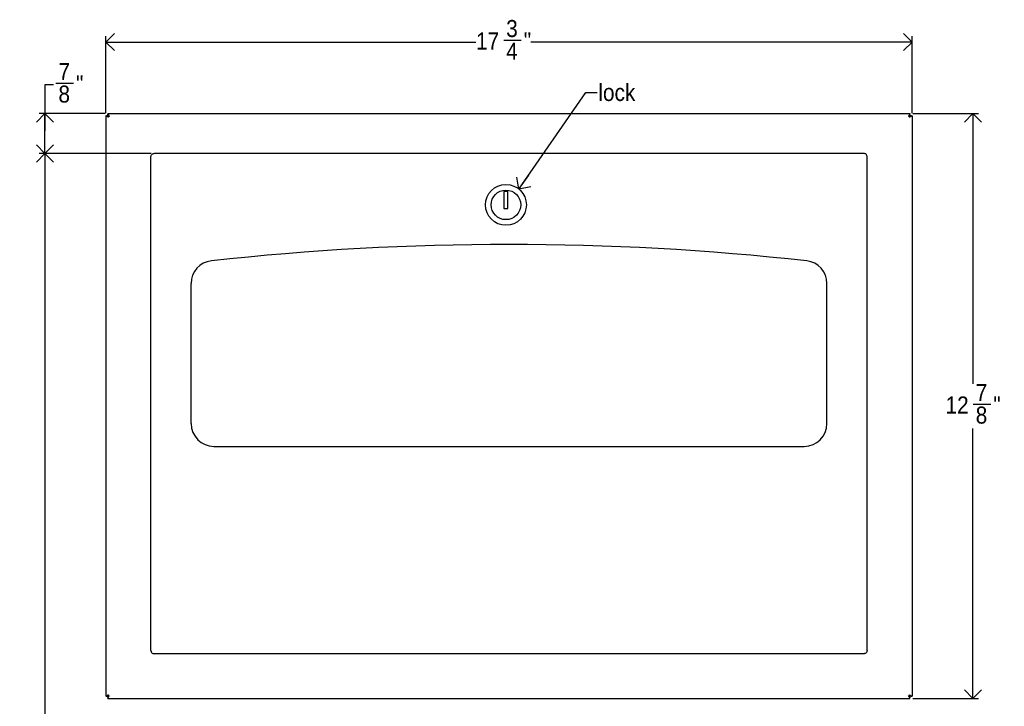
# Model space of a CAD drawing. Header units: inches. Extents: x -10.1 to 59.8, y 0.2 to 49.8.
# Tile 3 of 11: x 1.6 to 23.2, y 11.3 to 26.4. Entities that reach past the tile are written whole.
import ezdxf

# ---------------------------------------------------------------- set-up
doc = ezdxf.new("R2010")
doc.units = ezdxf.units.IN
doc.header["$MEASUREMENT"] = 0
doc.linetypes.add('SLD-Solid', pattern=[0])
doc.layers.add('DIMS', color=5, linetype='SLD-Solid')
doc.layers.add('NOTES', color=1, linetype='SLD-Solid')
doc.styles.add('SLDTEXTSTYLE1', font='GOTHIC.TTF', dxfattribs={"width": 0.913})
doc.styles.get("Standard").update_dxf_attribs({"font": 'GOTHIC.TTF'})
doc.dimstyles.new('SLDDIMSTYLE0', dxfattribs={"dimtxt": 0.375, "dimasz": 0.375, "dimexe": 0, "dimexo": 0.0625, "dimgap": 0.09375, "dimtad": 0, "dimtih": 1, "dimtoh": 1, "dimrnd": 1e-09, "dimzin": 12, "dimdsep": 46, "dimlunit": 5, "dimtxsty": 'SLDTEXTSTYLE1', "dimblk1": 'OPEN90', "dimblk2": 'OPEN90', "dimsah": 1, "dimcen": 0.09, "dimadec": 0, "dimazin": 3, "dimtfac": 1, "dimtofl": 0, "dimtmove": 0, "dimatfit": 3, "dimldrblk": 'OPEN90', "dimfxl": 0, "dimfrac": 2, "dimtolj": 1, "dimtzin": 12, "dimarcsym": 0})
doc.dimstyles.new('SLDDIMSTYLE1', dxfattribs={"dimtxt": 0.375, "dimasz": 0.375, "dimexe": 0, "dimexo": 0.0625, "dimgap": 0.09375, "dimtad": 0, "dimtih": 1, "dimtoh": 1, "dimdec": 6, "dimrnd": 1e-09, "dimzin": 12, "dimdsep": 46, "dimlunit": 5, "dimtxsty": 'SLDTEXTSTYLE1', "dimblk1": 'OPEN90', "dimblk2": 'OPEN90', "dimsah": 1, "dimcen": 0.09, "dimadec": 0, "dimazin": 3, "dimtfac": 1, "dimtofl": 0, "dimtmove": 0, "dimatfit": 3, "dimldrblk": 'OPEN90', "dimfxl": 0, "dimfrac": 2, "dimtolj": 1, "dimtzin": 12, "dimarcsym": 0})
doc.dimstyles.new('SLDDIMSTYLE2', dxfattribs={"dimtxt": 0.18, "dimasz": 0.375, "dimexe": 0, "dimexo": 0.0625, "dimgap": 0, "dimtad": 0, "dimtih": 1, "dimtoh": 1, "dimdec": 0, "dimrnd": 1e-09, "dimzin": 0, "dimdsep": 46, "dimlunit": 5, "dimtxsty": 'Standard', "dimblk1": 'OPEN90', "dimblk2": 'OPEN90', "dimsah": 1, "dimcen": 0.09, "dimadec": 0, "dimazin": 0, "dimtfac": 0.375, "dimtdec": 0, "dimtofl": 0, "dimtmove": 0, "dimatfit": 3, "dimldrblk": 'OPEN90', "dimfxl": 0, "dimfrac": 2, "dimtolj": 1, "dimtzin": 0, "dimarcsym": 0})

# ---------------------------------------------------------------- blocks, each defined once
blk = doc.blocks.new('_Open90')
at = {"color": 0, "linetype": 'ByBlock', "lineweight": -2}
for p, q in [((0, 0), (-1, 0)), ((-0.5, 0.5), (0, 0)), ((0, 0), (-0.5, -0.5))]:
    blk.add_line(p, q, dxfattribs=at)
blk = doc.blocks.new('_D')
at = {"layer": 'DIMS'}
for p, q in [((4.455, 23.439), (1.994, 23.439)), ((2.119, 23.439), (2.119, 9.457)), ((2.119, 6.424), (2.119, 7.076))]:
    blk.add_line(p, q, dxfattribs=at)
at = {"layer": 'DIMS', "xscale": 0.3749999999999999, "yscale": 0.3749999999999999}
for p, rotation in [((2.119, 23.439), 90.0000000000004), ((2.119, 6.424), 270.0000000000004)]:
    blk.add_blockref('_Open90', p, dxfattribs=dict(at, rotation=rotation))
at = {"layer": 'DIMS', "insert": (-10.097, 9.341), "char_height": 0.375, "attachment_point": 1, "style": 'SLDTEXTSTYLE1'}
blk.add_mtext('                                                                                      48 " (1220mm) Max height for barrier free installation', dxfattribs=at)
blk = doc.blocks.new('_D_1')
at = {"layer": 'DIMS'}
for p, q in [((3.458, 24.329), (3.458, 26.015)), ((21.191, 24.329), (21.191, 26.015)), ((3.458, 25.89), (11.6, 25.89)), ((12.209, 25.928), (12.596, 25.928)), ((21.191, 25.89), (12.806, 25.89))]:
    blk.add_line(p, q, dxfattribs=at)
at = {"layer": 'DIMS', "xscale": 0.3749999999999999, "yscale": 0.3749999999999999, "rotation": 180.0000000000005}
blk.add_blockref('_Open90', (3.458, 25.89, -6.316), dxfattribs=at)
at = {"layer": 'DIMS', "xscale": 0.3749999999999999, "yscale": 0.3749999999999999}
blk.add_blockref('_Open90', (21.191, 25.89, -6.316), dxfattribs=at)
at = {"layer": 'DIMS', "char_height": 0.375, "attachment_point": 1, "style": 'SLDTEXTSTYLE1'}
for s, insert in [('3', (12.264, 26.374)), ('17', (11.6, 26.1)), ('"', (12.651, 26.1)), ('4', (12.264, 25.878))]:
    blk.add_mtext(s, dxfattribs=dict(at, insert=insert))
blk = doc.blocks.new('_D_2')
at = {"layer": 'DIMS'}
for p, q in [((21.205, 24.315), (22.655, 24.315)), ((22.53, 24.315), (22.53, 18.376)), ((22.536, 17.924), (22.923, 17.924)), ((22.53, 11.456), (22.53, 17.395)), ((21.205, 11.456), (22.655, 11.456))]:
    blk.add_line(p, q, dxfattribs=at)
at = {"layer": 'DIMS', "xscale": 0.3749999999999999, "yscale": 0.3749999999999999}
for p, rotation in [((22.53, 24.315, -6.316), 90.00000000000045), ((22.53, 11.456, -6.316), 270.0000000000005)]:
    blk.add_blockref('_Open90', p, dxfattribs=dict(at, rotation=rotation))
at = {"layer": 'DIMS', "char_height": 0.375, "attachment_point": 1, "style": 'SLDTEXTSTYLE1'}
for s, insert in [('7', (22.591, 18.37)), ('12', (21.927, 18.096)), ('"', (22.978, 18.096)), ('8', (22.591, 17.874))]:
    blk.add_mtext(s, dxfattribs=dict(at, insert=insert))
blk = doc.blocks.new('_D_3')
at = {"layer": 'DIMS'}
for p, q in [((2.307, 24.945), (2.119, 24.945)), ((2.119, 24.945), (2.119, 24.315)), ((2.362, 24.983), (2.748, 24.983)), ((3.443, 24.315), (1.994, 24.315)), ((2.119, 23.439), (2.119, 24.315)), ((4.455, 23.439), (1.994, 23.439))]:
    blk.add_line(p, q, dxfattribs=at)
at = {"layer": 'DIMS', "xscale": 0.3749999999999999, "yscale": 0.3749999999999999}
for p, rotation in [((2.119, 24.315, -6.316), 90.0000000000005), ((2.119, 23.439, -6.316), 270.0000000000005)]:
    blk.add_blockref('_Open90', p, dxfattribs=dict(at, rotation=rotation))
at = {"layer": 'DIMS', "char_height": 0.375, "attachment_point": 1, "style": 'SLDTEXTSTYLE1'}
for s, insert in [('7', (2.416, 25.429)), ('"', (2.803, 25.155)), ('8', (2.416, 24.933))]:
    blk.add_mtext(s, dxfattribs=dict(at, insert=insert))

msp = doc.modelspace()

# ---------------------------------------------------------------- linework, layer by layer
at = {"color": 7, "linetype": 'SLD-Solid', "lineweight": 25}
for p, q in [((3.4576515, 24.2666365), (3.4576515, 11.5037785)), ((3.468784, 24.2666365), (3.4576515, 24.2666365)), ((3.5058639, 24.3148488), (3.5058639, 24.3027775)), ((3.5058639, 24.3148488), (21.1427221, 24.3148488)), ((3.5304379, 24.2558488), (3.5166515, 24.2420625)), ((3.5336244, 24.2606395), (3.5304379, 24.2558488)), ((21.1149616, 24.2606395), (21.1181481, 24.2558488)), ((21.1181481, 24.2558488), (21.1319344, 24.2420625)), ((21.1427221, 24.3148488), (21.1427221, 24.3027775)), ((21.1798019, 24.2666365), (21.1909344, 24.2666365)), ((21.1909344, 24.2666365), (21.1909344, 11.5037785)), ((3.5166515, 24.2420625), (3.5110755, 24.2383522)), ((21.1319344, 24.2420625), (21.1375105, 24.2383522)), ((4.517789, 23.4392075), (4.518293, 23.4392075)), ((20.134293, 23.4392075), (4.518293, 23.4392075)), ((20.1347969, 23.4392075), (20.134293, 23.4392075)), ((4.451293, 23.3691759), (4.451293, 23.3727114)), ((4.451293, 12.5092391), (4.451293, 23.3691759)), ((20.201293, 23.3691759), (20.201293, 23.3727114)), ((20.201293, 12.5092391), (20.201293, 23.3691759)), ((12.303293, 22.6026582), (12.213293, 22.6026582)), ((12.213293, 22.6026582), (12.213293, 22.2276582)), ((12.303293, 22.2276582), (12.303293, 22.6026582)), ((12.213293, 22.2276582), (12.303293, 22.2276582)), ((5.3340735, 17.4992075), (5.3340735, 20.5809254)), ((19.3185124, 17.4992075), (19.3185124, 20.5809254)), ((5.8340735, 16.9992075), (18.8185124, 16.9992075)), ((4.451293, 12.5092391), (4.451293, 12.5057035)), ((4.517789, 12.4392075), (4.518293, 12.4392075)), ((20.134293, 12.4392075), (4.518293, 12.4392075)), ((20.1347969, 12.4392075), (20.134293, 12.4392075)), ((20.201293, 12.5092391), (20.201293, 12.5057035)), ((3.468784, 11.5037785), (3.4576515, 11.5037785)), ((3.5166515, 11.5283524), (3.5110755, 11.5320627)), ((3.5304379, 11.5145661), (3.5166515, 11.5283524)), ((3.5336244, 11.5097754), (3.5304379, 11.5145661)), ((21.1149616, 11.5097754), (21.1181481, 11.5145661)), ((21.1181481, 11.5145661), (21.1319344, 11.5283524)), ((21.1319344, 11.5283524), (21.1375105, 11.5320627)), ((21.1798019, 11.5037785), (21.1909344, 11.5037785)), ((3.5058639, 11.4555661), (3.5058639, 11.4676374)), ((3.5058639, 11.4555661), (21.1427221, 11.4555661)), ((21.1427221, 11.4555661), (21.1427221, 11.4676374))]:
    msp.add_line(p, q, dxfattribs=at)
for radius in [0.45, 0.325]:
    msp.add_circle((12.258293, 22.3092075), radius, dxfattribs=at)
for centre, radius, start, end in [((12.326293, -38.0607925), 59.5, 83.682515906, 96.317484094), ((5.8340735, 20.5809254), 0.5, 96.31748409, 180), ((18.8185124, 20.5809254), 0.5, 0, 83.68251591), ((5.8340735, 17.4992075), 0.5, 180, 270), ((18.8185124, 17.4992075), 0.5, 270, 0)]:
    msp.add_arc(centre, radius, start, end, dxfattribs=at)
for points, knots in [([(3.468784, 24.2666365), (3.4688334, 24.2666365), (3.4718494, 24.2666365), (3.4768703, 24.2666365), (3.4835541, 24.2666365), (3.4867609, 24.2666365), (3.4883895, 24.2666365)], [0, 0, 0, 0, 0.0066812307, 0.4078393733, 0.6992622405, 1, 1, 1, 1]), ([(3.4782099, 24.2624592), (3.4766042, 24.2636662), (3.4733697, 24.2660975), (3.4703198, 24.2664559), (3.468784, 24.2666365)], [0, 0, 0, 0, 0.4964324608, 1, 1, 1, 1]), ([(3.5013036, 24.2565046), (3.501303, 24.2565049), (3.5007873, 24.2567367), (3.4975206, 24.2581377), (3.4903781, 24.2603943), (3.4830409, 24.2617648), (3.4787161, 24.2623888), (3.4782117, 24.2624592), (3.4782111, 24.2624592)], [0, 0, 0, 0, 0.0000755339, 0.0725885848, 0.4543393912, 0.9363795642, 0.9999244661, 1, 1, 1, 1]), ([(3.5110755, 24.2383522), (3.5040221, 24.2430688), (3.4919892, 24.2511153), (3.4822431, 24.2591389), (3.47821, 24.2624593)], [0, 0, 0, 0, 0.586178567, 1, 1, 1, 1]), ([(3.4883895, 24.2666365), (3.4891351, 24.2665522), (3.4906304, 24.2663833), (3.494819, 24.2640058), (3.498632, 24.2604023), (3.5005692, 24.2575755), (3.5013031, 24.2565046)], [0, 0, 0, 0, 0.2880582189, 0.5776910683, 0.84000787, 1, 1, 1, 1]), ([(3.5139107, 24.2383522), (3.5104575, 24.2430695), (3.5060234, 24.2491268), (3.5021582, 24.2551681), (3.5013031, 24.2565046)], [0, 0, 0, 0, 0.7787744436, 1, 1, 1, 1]), ([(3.5058639, 24.3027775), (3.5060477, 24.3011749), (3.5064095, 24.2980196), (3.5088434, 24.2947095), (3.5100411, 24.2930807)], [0, 0, 0, 0, 0.5079290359, 1, 1, 1, 1]), ([(3.5058639, 24.2839271), (3.5058639, 24.2839699), (3.5058639, 24.2853705), (3.5058639, 24.2886517), (3.5058639, 24.2949588), (3.5058639, 24.299897), (3.5058639, 24.3027775)], [0, 0, 0, 0, 0.0091906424, 0.3008327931, 0.5921711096, 1, 1, 1, 1]), ([(3.5159957, 24.2705342), (3.5141616, 24.2718959), (3.5104867, 24.2746241), (3.5072247, 24.2791718), (3.5059719, 24.2823598), (3.5058948, 24.2834786), (3.5058639, 24.2839271)], [0, 0, 0, 0, 0.2804532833, 0.5619106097, 0.8243957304, 1, 1, 1, 1]), ([(3.5100411, 24.2930796), (3.5100412, 24.293079), (3.5101113, 24.2925875), (3.5107352, 24.2883616), (3.5121055, 24.2811923), (3.5143624, 24.2742191), (3.5157633, 24.2710373), (3.5159955, 24.2705344), (3.5159957, 24.2705339)], [0, 0, 0, 0, 0.0000755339, 0.063439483, 0.545664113, 0.9273062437, 0.9999244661, 1, 1, 1, 1]), ([(3.5100411, 24.2930806), (3.5132742, 24.2890828), (3.5211237, 24.2793766), (3.5289951, 24.2675783), (3.5336244, 24.2606395)], [0, 0, 0, 0, 0.4118867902, 1, 1, 1, 1]), ([(3.5159958, 24.2705343), (3.517245, 24.2697237), (3.5231122, 24.265917), (3.5289945, 24.2616008), (3.5336244, 24.2582036)], [0, 0, 0, 0, 0.212916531, 1, 1, 1, 1]), ([(21.1385449, 24.2930806), (21.1353118, 24.2890828), (21.1274622, 24.2793766), (21.1195909, 24.2675783), (21.1149616, 24.2606395)], [0, 0, 0, 0, 0.4118867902, 1, 1, 1, 1]), ([(21.1325902, 24.2705343), (21.131341, 24.2697237), (21.1254737, 24.265917), (21.1195915, 24.2616008), (21.1149616, 24.2582036)], [0, 0, 0, 0, 0.21291653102, 1, 1, 1, 1]), ([(21.1325902, 24.2705342), (21.1344244, 24.2718959), (21.1380993, 24.2746241), (21.1413612, 24.2791718), (21.142614, 24.2823598), (21.1426911, 24.2834786), (21.1427221, 24.2839271)], [0, 0, 0, 0, 0.2804532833, 0.56191060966, 0.82439573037, 1, 1, 1, 1]), ([(21.1346752, 24.2383522), (21.1381284, 24.2430695), (21.1425626, 24.2491268), (21.1464278, 24.2551681), (21.1472828, 24.2565046)], [0, 0, 0, 0, 0.77877444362, 1, 1, 1, 1]), ([(21.1375105, 24.2383522), (21.1445639, 24.2430688), (21.1565967, 24.2511153), (21.1663428, 24.2591389), (21.170376, 24.2624593)], [0, 0, 0, 0, 0.586178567, 1, 1, 1, 1]), ([(21.1427221, 24.3027775), (21.1425383, 24.3011749), (21.1421764, 24.2980196), (21.1397425, 24.2947095), (21.1385449, 24.2930807)], [0, 0, 0, 0, 0.5079290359, 1, 1, 1, 1]), ([(21.1427221, 24.2839271), (21.1427221, 24.2839699), (21.1427221, 24.2853705), (21.1427221, 24.2886517), (21.1427221, 24.2949588), (21.1427221, 24.299897), (21.1427221, 24.3027775)], [0, 0, 0, 0, 0.0091906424, 0.3008327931, 0.5921711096, 1, 1, 1, 1]), ([(21.1601965, 24.2666365), (21.1594509, 24.2665522), (21.1579555, 24.2663833), (21.1537669, 24.2640058), (21.149954, 24.2604023), (21.1480167, 24.2575755), (21.1472828, 24.2565046)], [0, 0, 0, 0, 0.2880582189, 0.5776910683, 0.84000787, 1, 1, 1, 1]), ([(21.1798019, 24.2666365), (21.1797525, 24.2666365), (21.1767366, 24.2666365), (21.1717156, 24.2666365), (21.1650318, 24.2666365), (21.1618251, 24.2666365), (21.1601965, 24.2666365)], [0, 0, 0, 0, 0.0066812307, 0.4078393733, 0.6992622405, 1, 1, 1, 1]), ([(21.170376, 24.2624592), (21.1719817, 24.2636662), (21.1752163, 24.2660975), (21.1782661, 24.2664559), (21.1798019, 24.2666365)], [0, 0, 0, 0, 0.4964324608, 1, 1, 1, 1]), ([(3.468784, 11.5037785), (3.4688334, 11.5037785), (3.4718494, 11.5037785), (3.4768703, 11.5037785), (3.4835541, 11.5037785), (3.4867609, 11.5037785), (3.4883895, 11.5037785)], [0, 0, 0, 0, 0.0066812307, 0.40783937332, 0.6992622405, 1, 1, 1, 1]), ([(3.4782099, 11.5079557), (3.4766042, 11.5067487), (3.4733697, 11.5043175), (3.4703198, 11.503959), (3.468784, 11.5037785)], [0, 0, 0, 0, 0.4964324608, 1, 1, 1, 1]), ([(3.5110755, 11.5320627), (3.5040221, 11.5273461), (3.4919892, 11.5192996), (3.4822431, 11.511276), (3.47821, 11.5079556)], [0, 0, 0, 0, 0.586178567, 1, 1, 1, 1]), ([(3.4883895, 11.5037785), (3.4891351, 11.5038627), (3.4906304, 11.5040316), (3.494819, 11.5064091), (3.498632, 11.5100126), (3.5005692, 11.5128394), (3.5013031, 11.5139103)], [0, 0, 0, 0, 0.2880582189, 0.5776910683, 0.84000787, 1, 1, 1, 1]), ([(3.5139107, 11.5320627), (3.5104575, 11.5273455), (3.5060234, 11.5212882), (3.5021582, 11.5152468), (3.5013031, 11.5139103)], [0, 0, 0, 0, 0.7787744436, 1, 1, 1, 1]), ([(3.5159957, 11.4998807), (3.5141616, 11.498519), (3.5104867, 11.4957908), (3.5072247, 11.4912431), (3.5059719, 11.4880552), (3.5058948, 11.4869363), (3.5058639, 11.4864878)], [0, 0, 0, 0, 0.2804532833, 0.5619106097, 0.8243957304, 1, 1, 1, 1]), ([(3.5058639, 11.4864878), (3.5058639, 11.486445), (3.5058639, 11.4850444), (3.5058639, 11.4817632), (3.5058639, 11.4754561), (3.5058639, 11.4705179), (3.5058639, 11.4676374)], [0, 0, 0, 0, 0.00919064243, 0.30083279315, 0.59217110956, 1, 1, 1, 1]), ([(3.5100411, 11.4773343), (3.5132742, 11.4813321), (3.5211237, 11.4910384), (3.5289951, 11.5028366), (3.5336244, 11.5097754)], [0, 0, 0, 0, 0.4118867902, 1, 1, 1, 1]), ([(3.5159958, 11.4998807), (3.517245, 11.5006912), (3.5231122, 11.5044979), (3.5289945, 11.5088141), (3.5336244, 11.5122113)], [0, 0, 0, 0, 0.212916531, 1, 1, 1, 1]), ([(21.1325902, 11.4998807), (21.131341, 11.5006912), (21.1254737, 11.5044979), (21.1195915, 11.5088141), (21.1149616, 11.5122113)], [0, 0, 0, 0, 0.21291653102, 1, 1, 1, 1]), ([(21.1385449, 11.4773343), (21.1353118, 11.4813321), (21.1274622, 11.4910384), (21.1195909, 11.5028366), (21.1149616, 11.5097754)], [0, 0, 0, 0, 0.4118867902, 1, 1, 1, 1]), ([(21.1325902, 11.4998807), (21.1344244, 11.498519), (21.1380993, 11.4957908), (21.1413612, 11.4912431), (21.142614, 11.4880552), (21.1426911, 11.4869363), (21.1427221, 11.4864878)], [0, 0, 0, 0, 0.2804532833, 0.5619106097, 0.8243957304, 1, 1, 1, 1]), ([(21.1346752, 11.5320627), (21.1381284, 11.5273455), (21.1425626, 11.5212882), (21.1464278, 11.5152468), (21.1472828, 11.5139103)], [0, 0, 0, 0, 0.7787744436, 1, 1, 1, 1]), ([(21.1375105, 11.5320627), (21.1445639, 11.5273461), (21.1565967, 11.5192996), (21.1663428, 11.511276), (21.170376, 11.5079556)], [0, 0, 0, 0, 0.586178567, 1, 1, 1, 1]), ([(21.1427221, 11.4864878), (21.1427221, 11.486445), (21.1427221, 11.4850444), (21.1427221, 11.4817632), (21.1427221, 11.4754561), (21.1427221, 11.4705179), (21.1427221, 11.4676374)], [0, 0, 0, 0, 0.0091906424, 0.3008327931, 0.5921711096, 1, 1, 1, 1]), ([(21.1601965, 11.5037785), (21.1594509, 11.5038627), (21.1579555, 11.5040316), (21.1537669, 11.5064091), (21.149954, 11.5100126), (21.1480167, 11.5128394), (21.1472828, 11.5139103)], [0, 0, 0, 0, 0.2880582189, 0.5776910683, 0.84000787, 1, 1, 1, 1]), ([(21.1798019, 11.5037785), (21.1797525, 11.5037785), (21.1767366, 11.5037785), (21.1717156, 11.5037785), (21.1650318, 11.5037785), (21.1618251, 11.5037785), (21.1601965, 11.5037785)], [0, 0, 0, 0, 0.0066812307, 0.4078393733, 0.6992622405, 1, 1, 1, 1]), ([(21.170376, 11.5079557), (21.1719817, 11.5067487), (21.1752163, 11.5043175), (21.1782661, 11.503959), (21.1798019, 11.5037785)], [0, 0, 0, 0, 0.4964324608, 1, 1, 1, 1]), ([(3.5058639, 11.4676374), (3.5060477, 11.46924), (3.5064095, 11.4723954), (3.5088434, 11.4757054), (3.5100411, 11.4773343)], [0, 0, 0, 0, 0.5079290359, 1, 1, 1, 1]), ([(21.1427221, 11.4676374), (21.1425383, 11.46924), (21.1421764, 11.4723954), (21.1397425, 11.4757054), (21.1385449, 11.4773343)], [0, 0, 0, 0, 0.5079290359, 1, 1, 1, 1])]:
    msp.add_open_spline(points, degree=3, knots=knots, dxfattribs=at)
for points in [[(4.451293, 23.3727114), (4.4522925, 23.3814248), (4.4542916, 23.3988517), (4.4696688, 23.4208317), (4.4916487, 23.4362088), (4.5090756, 23.4382079), (4.517789, 23.4392075)], [(20.201293, 23.3727114), (20.2002934, 23.3814248), (20.1982944, 23.3988517), (20.1829172, 23.4208317), (20.1609373, 23.4362088), (20.1435104, 23.4382079), (20.1347969, 23.4392075)], [(4.451293, 12.5057035), (4.4522925, 12.4969901), (4.4542916, 12.4795632), (4.4696688, 12.4575832), (4.4916487, 12.4422061), (4.5090756, 12.440207), (4.517789, 12.4392075)], [(20.201293, 12.5057035), (20.2002934, 12.4969901), (20.1982944, 12.4795632), (20.1829172, 12.4575832), (20.1609373, 12.4422061), (20.1435104, 12.440207), (20.1347969, 12.4392075)]]:
    msp.add_open_spline(points, degree=3, dxfattribs=at)

# ---------------------------------------------------------------- texts
at = {"layer": 'NOTES', "insert": (14.2909102, 24.9682331), "char_height": 0.375, "attachment_point": 1, "style": 'SLDTEXTSTYLE1'}
msp.add_mtext('lock', dxfattribs=at)

# ---------------------------------------------------------------- dimensions: what is measured, and where the dimension line sits
at = {"layer": 'DIMS'}
for base, p1, p2, angle, picture, middle in [((3.4576515, 25.889652), (21.1909344, 24.2666365), (3.4576515, 24.2666365), 0, '_D_1', (12.202713, 25.889652)), ((2.1190688, 24.3148488), (4.517789, 23.4392075), (3.5058639, 24.3148488), 90, '_D_3', (2.1190688, 24.9447701)), ((22.5295171, 11.4555661), (21.1427221, 24.3148488), (21.1427221, 11.4555661), 90, '_D_2', (22.5295171, 17.8852075))]:
    dim = msp.add_linear_dim(base=base, p1=p1, p2=p2, angle=angle, dimstyle='SLDDIMSTYLE1', dxfattribs=at)
    dim.commit()
    dim.dimension.update_dxf_attribs({"geometry": picture, "text_midpoint": middle})
dim = msp.add_linear_dim(base=(2.1190688, 6.4236372), p1=(4.517789, 23.4392075), p2=(1.5728836, 6.4236372), angle=90, text='                                                                                      48 " (1220mm) Max height for barrier free installation\\P       \\P \\P ', dimstyle='SLDDIMSTYLE0', dxfattribs=at)
dim.commit()
dim.dimension.update_dxf_attribs({"geometry": '_D', "text_midpoint": (2.1190688, 8.2667825)})

# ---------------------------------------------------------------- leaders
at = {"layer": 'NOTES'}
msp.add_leader([(12.5452587, 22.655835), (14.0183727, 24.7829724), (14.2683727, 24.7829724)], dimstyle='SLDDIMSTYLE2', override={"dimscale": 1, "dimgap": 0, "dimtad": 0, "dimclrd": 0}, dxfattribs=at)

doc.saveas('drawing.dxf')
